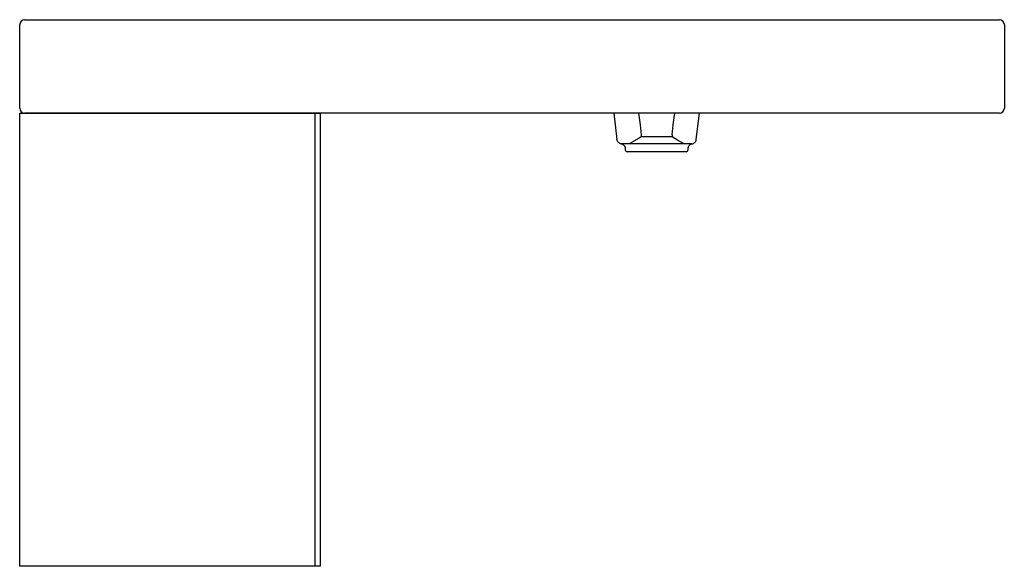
# Model space of a CAD drawing. Header units: millimetres. Extents: x 1860.56 to 1861.56, y 1066.21 to 1066.76.
import ezdxf

# ---------------------------------------------------------------- set-up
doc = ezdxf.new("R2010")
doc.units = ezdxf.units.MM
doc.layers.add('SANINDUSA', color=3, linetype='Continuous')

msp = doc.modelspace()

# ---------------------------------------------------------------- linework, layer by layer
at = {"layer": 'SANINDUSA'}
for p, q in [((1860.563, 1066.7634), (1861.553, 1066.7634)), ((1860.558, 1066.6734), (1860.558, 1066.7584)), ((1861.558, 1066.7584), (1861.558, 1066.6734)), ((1861.553, 1066.6684), (1860.563, 1066.6684)), ((1860.858, 1066.2084), (1860.858, 1066.6684)), ((1861.1613, 1066.6684), (1861.1646, 1066.6417)), ((1861.2451, 1066.6417), (1861.2485, 1066.6684)), ((1861.1892, 1066.6466), (1861.1892, 1066.6443)), ((1861.2206, 1066.6443), (1861.1892, 1066.6443)), ((1861.2206, 1066.6466), (1861.2206, 1066.6443)), ((1861.1691, 1066.6373), (1861.1694, 1066.6372)), ((1861.2406, 1066.6373), (1861.1692, 1066.6373)), ((1861.173, 1066.6325), (1861.173, 1066.6313)), ((1861.2368, 1066.6313), (1861.2368, 1066.6325)), ((1861.2407, 1066.6373), (1861.2404, 1066.6372)), ((1861.2348, 1066.6293), (1861.175, 1066.6293))]:
    msp.add_line(p, q, dxfattribs=at)
msp.add_lwpolyline([(1860.558, 1066.6684), (1860.863, 1066.6684), (1860.863, 1066.2084), (1860.558, 1066.2084)], close=True, dxfattribs=at)
at = {"layer": 'SANINDUSA', "flags": 128}
for points in [[(1861.1866, 1066.6684), (1861.188, 1066.6566), (1861.1892, 1066.6466)], [(1861.2206, 1066.6466), (1861.2218, 1066.6566), (1861.2232, 1066.6684)], [(1861.1691, 1066.6373), (1861.1682, 1066.6375), (1861.1674, 1066.6378), (1861.1667, 1066.6382), (1861.1661, 1066.6387), (1861.1655, 1066.6394), (1861.1651, 1066.6401), (1861.1648, 1066.6409), (1861.1646, 1066.6417)], [(1861.1892, 1066.6443), (1861.187, 1066.643), (1861.177, 1066.6374)], [(1861.2328, 1066.6374), (1861.226, 1066.6412), (1861.2206, 1066.6443)], [(1861.2407, 1066.6373), (1861.2416, 1066.6375), (1861.2423, 1066.6378), (1861.2431, 1066.6382), (1861.2437, 1066.6387), (1861.2443, 1066.6394), (1861.2447, 1066.6401), (1861.245, 1066.6409), (1861.2451, 1066.6417)], [(1861.1694, 1066.6372), (1861.1694, 1066.6372), (1861.1697, 1066.6371), (1861.1702, 1066.6369), (1861.1707, 1066.6367), (1861.1712, 1066.6363), (1861.1718, 1066.6357), (1861.1724, 1066.6349), (1861.1728, 1066.6338), (1861.1729, 1066.6334)], [(1861.1729, 1066.6334), (1861.173, 1066.6327), (1861.173, 1066.6325)], [(1861.2368, 1066.6325), (1861.2369, 1066.6333), (1861.2369, 1066.6334)], [(1861.2369, 1066.6334), (1861.2372, 1066.6344), (1861.2376, 1066.6352), (1861.2381, 1066.6359), (1861.2387, 1066.6364), (1861.2392, 1066.6367), (1861.2396, 1066.6369), (1861.24, 1066.6371), (1861.2404, 1066.6372)]]:
    msp.add_lwpolyline(points, dxfattribs=at)
at = {"layer": 'SANINDUSA'}
for centre, radius, start, end in [((1860.563, 1066.7584), 0.005, 90, 180), ((1861.553, 1066.7584), 0.005, 0, 90), ((1860.563, 1066.6734), 0.005, 180, 270), ((1861.553, 1066.6734), 0.005, 270, 0), ((1861.175, 1066.6313), 0.002, 180, 270), ((1861.2348, 1066.6313), 0.002, 270, 0)]:
    msp.add_arc(centre, radius, start, end, dxfattribs=at)

doc.saveas('drawing.dxf')
